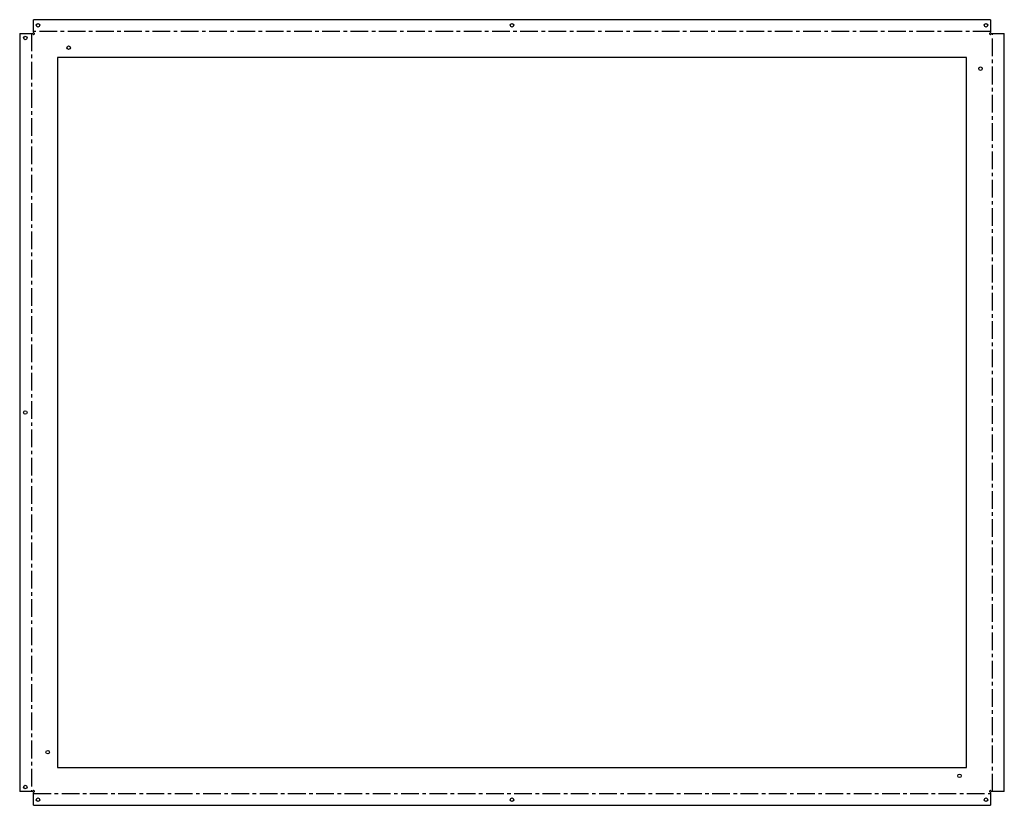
# Model space of a CAD drawing. Header units: millimetres. Extents: x -354 to 354, y -282 to 282.
import ezdxf

# ---------------------------------------------------------------- set-up
doc = ezdxf.new("R2010")
doc.units = ezdxf.units.MM
doc.linetypes.add('CENTERX2', pattern=[20.32, 12.7, -2.54, 2.54, -2.54])

msp = doc.modelspace()

# ---------------------------------------------------------------- linework, layer by layer
at = {"color": 7, "linetype": 'Continuous', "lineweight": 25}
for p, q in [((-343.79, 273), (-343.79, 282.14)), ((343.79, 282.14), (-343.79, 282.14)), ((343.79, 282.14), (343.79, 273)), ((-353.64, 272.29), (-344.5, 272.29)), ((-353.64, 272.29), (-353.64, -272.29)), ((-344.5, 272.29), (-343.85, 271.65)), ((-343.15, 272.35), (-343.79, 273)), ((343.79, 273), (343.15, 272.35)), ((343.85, 271.65), (344.5, 272.29)), ((344.5, 272.29), (353.64, 272.29)), ((353.64, -272.29), (353.64, 272.29)), ((326.5, 255), (-326.5, 255)), ((-326.5, 255), (-326.5, -255)), ((326.5, -255), (326.5, 255)), ((-326.5, -255), (326.5, -255)), ((-344.5, -272.29), (-353.64, -272.29)), ((-343.85, -271.65), (-344.5, -272.29)), ((-343.79, -273), (-343.15, -272.35)), ((-343.79, -282.14), (-343.79, -273)), ((343.15, -272.35), (343.79, -273)), ((343.79, -273), (343.79, -282.14)), ((344.5, -272.29), (343.85, -271.65)), ((353.64, -272.29), (344.5, -272.29)), ((-343.79, -282.14), (343.79, -282.14))]:
    msp.add_line(p, q, dxfattribs=at)
at = {"color": 7, "linetype": 'CENTERX2'}
for p, q in [((-345.07, 272.29), (-345.07, -272.29)), ((343.79, 273.57), (-343.79, 273.57)), ((345.07, -272.29), (345.07, 272.29)), ((-343.79, -273.57), (343.79, -273.57))]:
    msp.add_line(p, q, dxfattribs=at)
at = {"color": 7, "linetype": 'Continuous', "lineweight": 25}
for centre in [(-340.5, 278.14), (0, 278.14), (340.5, 278.14), (-349.64, 269), (-318.5, 262), (336.5, 247), (-349.64, 0), (-333.5, -244), (321.5, -261), (-349.64, -269), (-340.5, -278.14), (0, -278.14), (340.5, -278.14)]:
    msp.add_circle(centre, 1.25, dxfattribs=at)
for centre, radius, start, end in [((-343.5, 272.01), 0.508, 225.37331, 269.62623), ((-343.5, 272), 0.5, 270, 0), ((-343.51, 272), 0.508, 0.37754, 44.62246), ((343.51, 272), 0.508, 135.37331, 179.62623), ((343.5, 272), 0.5, 180, 270), ((343.5, 272.01), 0.508, 270.37754, 314.62246), ((-343.5, -272.01), 0.508, 90.37754, 134.62246), ((-343.5, -272), 0.5, 0, 90), ((-343.51, -272), 0.508, 315.37331, 359.62623), ((343.5, -272), 0.5, 90, 180), ((343.51, -272), 0.508, 180.37754, 224.62246), ((343.5, -272.01), 0.508, 45.37331, 89.62623)]:
    msp.add_arc(centre, radius, start, end, dxfattribs=at)

doc.saveas('drawing.dxf')
